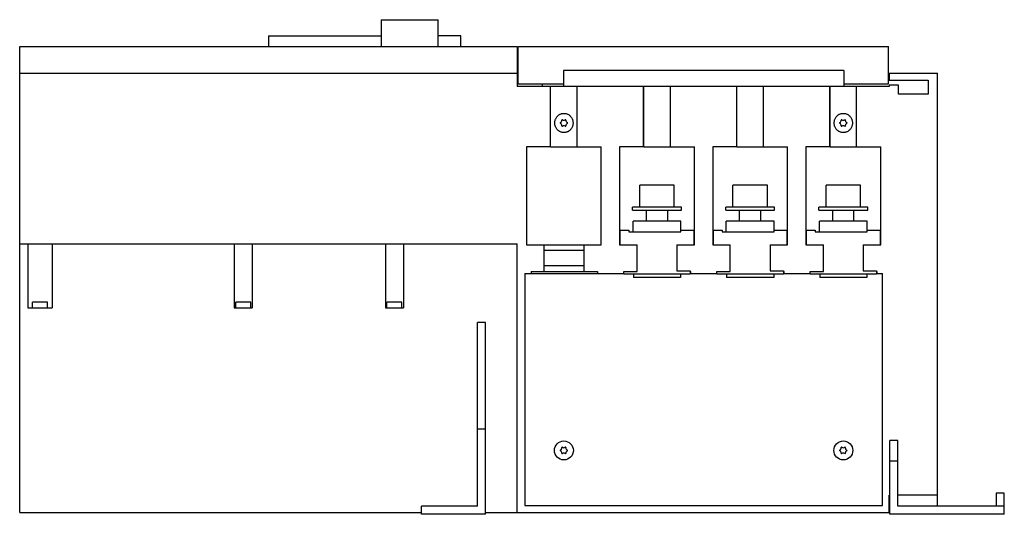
# Model space of a CAD drawing. Header units: millimetres. Extents: x 55 to 425, y 239 to 425.
import ezdxf

# ---------------------------------------------------------------- set-up
doc = ezdxf.new("R2010")
doc.units = ezdxf.units.MM
doc.header["$LTSCALE"] = 43.117789
doc.layers.add('00_COMPONENTS_1', color=7, linetype='CONTINUOUS')

msp = doc.modelspace()

# ---------------------------------------------------------------- linework, layer by layer
at = {"layer": '00_COMPONENTS_1', "color": 7, "linetype": 'Continuous'}
for p, q in [((191.13, 425.25), (191.13, 415.15)), ((191.13, 425.25), (212.53, 425.25)), ((212.53, 415.15), (212.53, 425.25)), ((148.83, 419.25), (148.83, 415.15)), ((148.83, 419.25), (191.13, 419.25)), ((221.13, 419.25), (212.53, 419.25)), ((221.13, 415.15), (221.13, 419.25)), ((55.33, 240.15), (55.33, 415.15)), ((55.33, 415.15), (242.33, 415.15)), ((242.33, 415.15), (242.33, 400.15)), ((242.63, 401.15), (242.63, 415.15)), ((242.63, 415.15), (381.83, 415.15)), ((381.83, 401.15), (381.83, 415.15)), ((55.33, 405.15), (242.33, 405.15)), ((259.63, 406.16), (259.63, 400.15)), ((365.03, 406.16), (259.63, 406.16)), ((365.03, 406.16), (365.03, 400.15)), ((382.03, 405.15), (400.23, 405.15)), ((382.03, 405.15), (382.03, 402.52)), ((400.23, 242.45), (400.23, 405.15)), ((254.77, 400.15), (242.33, 400.15)), ((242.63, 401.15), (259.63, 401.15)), ((251.73, 400.15), (251.73, 401.15)), ((254.77, 377.45), (254.77, 400.15)), ((254.83, 377.45), (254.83, 400.15)), ((289.78, 400.15), (254.83, 400.15)), ((264.83, 377.45), (264.83, 400.15)), ((289.78, 377.45), (289.78, 400.15)), ((289.84, 377.45), (289.84, 400.15)), ((324.78, 400.15), (289.84, 400.15)), ((299.84, 377.45), (299.84, 400.15)), ((324.78, 377.45), (324.78, 400.15)), ((359.78, 400.15), (324.84, 400.15)), ((324.84, 377.45), (324.84, 400.15)), ((334.84, 377.45), (334.84, 400.15)), ((359.78, 377.45), (359.78, 400.15)), ((382.03, 400.15), (359.84, 400.15)), ((359.84, 377.45), (359.84, 400.15)), ((365.03, 401.15), (381.83, 401.15)), ((369.84, 377.45), (369.84, 400.15)), ((382.03, 402.52), (396.73, 402.52)), ((385.53, 400.64), (382.03, 400.64)), ((382.03, 400.64), (382.03, 400.15)), ((385.53, 397.28), (385.53, 400.64)), ((396.73, 402.52), (396.73, 397.28)), ((396.73, 397.28), (385.53, 397.28)), ((245.78, 377.45), (245.78, 340.7)), ((254.77, 377.45), (245.78, 377.45)), ((254.83, 377.45), (273.88, 377.45)), ((273.88, 340.7), (273.88, 377.45)), ((280.78, 377.45), (280.78, 340.7)), ((289.78, 377.45), (280.78, 377.45)), ((289.84, 377.45), (308.88, 377.45)), ((308.88, 340.7), (308.88, 377.45)), ((324.78, 377.45), (315.78, 377.45)), ((315.78, 377.45), (315.78, 340.7)), ((324.84, 377.45), (343.88, 377.45)), ((343.88, 340.7), (343.88, 377.45)), ((359.78, 377.45), (350.78, 377.45)), ((350.78, 377.45), (350.78, 340.7)), ((359.84, 377.45), (378.88, 377.45)), ((378.88, 340.7), (378.88, 377.45)), ((301.33, 363.06), (288.33, 363.06)), ((288.33, 354.86), (288.33, 363.06)), ((301.33, 354.86), (301.33, 363.06)), ((336.33, 363.06), (323.33, 363.06)), ((323.33, 354.86), (323.33, 363.06)), ((336.33, 354.86), (336.33, 363.06)), ((371.33, 363.06), (358.33, 363.06)), ((358.33, 354.86), (358.33, 363.06)), ((371.33, 354.86), (371.33, 363.06)), ((304, 354.86), (285.65, 354.86)), ((285.65, 353.66), (285.65, 354.86)), ((285.65, 353.66), (304, 353.66)), ((290.83, 349.61), (290.83, 353.66)), ((298.83, 349.61), (298.83, 353.66)), ((304, 353.66), (304, 354.86)), ((339, 354.86), (320.65, 354.86)), ((320.65, 353.66), (320.65, 354.86)), ((320.65, 353.66), (339, 353.66)), ((325.83, 349.61), (325.83, 353.66)), ((333.83, 349.61), (333.83, 353.66)), ((339, 353.66), (339, 354.86)), ((374, 354.86), (355.65, 354.86)), ((355.65, 353.66), (355.65, 354.86)), ((355.65, 353.66), (374, 353.66)), ((360.83, 349.61), (360.83, 353.66)), ((368.83, 349.61), (368.83, 353.66)), ((374, 353.66), (374, 354.86)), ((303.83, 349.61), (285.83, 349.61)), ((285.83, 345.61), (285.83, 349.61)), ((303.83, 345.61), (303.83, 349.61)), ((338.83, 349.61), (320.83, 349.61)), ((320.83, 345.61), (320.83, 349.61)), ((338.83, 345.61), (338.83, 349.61)), ((373.83, 349.61), (355.83, 349.61)), ((355.83, 345.61), (355.83, 349.61)), ((373.83, 345.61), (373.83, 349.61)), ((281, 346.15), (284.28, 346.15)), ((281, 340.7), (281, 346.15)), ((284.28, 346.15), (284.28, 345.61)), ((284.28, 345.61), (303.83, 345.61)), ((303.83, 346.15), (308.65, 346.15)), ((308.65, 346.15), (308.65, 340.7)), ((316, 346.15), (319.28, 346.15)), ((316, 340.7), (316, 346.15)), ((319.28, 346.15), (319.28, 345.61)), ((319.28, 345.61), (338.83, 345.61)), ((338.83, 346.15), (343.65, 346.15)), ((343.65, 346.15), (343.65, 340.7)), ((351, 346.15), (354.28, 346.15)), ((351, 340.7), (351, 346.15)), ((354.28, 346.15), (354.28, 345.61)), ((354.28, 345.61), (373.83, 345.61)), ((373.83, 346.15), (378.65, 346.15)), ((378.65, 346.15), (378.65, 340.7)), ((55.33, 341.05), (242.33, 341.05)), ((58.33, 341.05), (58.33, 317.05)), ((67.53, 341.05), (67.53, 317.05)), ((135.93, 341.05), (135.93, 317.05)), ((142.73, 341.05), (142.73, 317.05)), ((192.73, 341.05), (192.73, 317.05)), ((199.53, 341.05), (199.53, 317.05)), ((242.33, 240.15), (242.33, 341.05)), ((245.78, 340.7), (273.88, 340.7)), ((252.33, 340.7), (252.33, 330.7)), ((267.33, 340.7), (267.33, 330.7)), ((280.78, 340.7), (287.33, 340.7)), ((287.33, 330.7), (287.33, 340.7)), ((302.33, 340.7), (308.88, 340.7)), ((302.33, 340.7), (302.33, 330.92)), ((315.78, 340.7), (322.33, 340.7)), ((322.33, 330.7), (322.33, 340.7)), ((337.33, 340.7), (343.88, 340.7)), ((337.33, 340.7), (337.33, 330.92)), ((350.78, 340.7), (357.33, 340.7)), ((357.33, 330.7), (357.33, 340.7)), ((372.33, 340.7), (378.88, 340.7)), ((372.33, 340.7), (372.33, 330.92)), ((252.33, 338.73), (267.33, 338.73)), ((245.11, 329.9), (282.35, 329.9)), ((245.11, 329.9), (245.11, 242.73)), ((247.5, 330.7), (272.46, 330.7)), ((247.5, 330.7), (247.5, 329.9)), ((252.33, 332.88), (267.33, 332.88)), ((272.46, 330.7), (272.46, 329.9)), ((282.35, 330.7), (287.33, 330.7)), ((282.35, 329.7), (282.35, 330.7)), ((307.3, 329.7), (282.35, 329.7)), ((285.98, 329.7), (285.98, 328.35)), ((302.33, 330.92), (307.3, 330.92)), ((303.68, 329.7), (303.68, 328.35)), ((307.3, 330.92), (307.3, 329.7)), ((307.3, 330.7), (307.46, 330.7)), ((307.3, 329.9), (317.35, 329.9)), ((307.46, 330.7), (307.46, 329.9)), ((317.35, 330.7), (322.33, 330.7)), ((317.35, 329.7), (317.35, 330.7)), ((342.3, 329.7), (317.35, 329.7)), ((320.98, 329.7), (320.98, 328.35)), ((337.33, 330.92), (342.3, 330.92)), ((338.68, 329.7), (338.68, 328.35)), ((342.3, 330.92), (342.3, 329.7)), ((342.3, 330.7), (342.46, 330.7)), ((342.3, 329.9), (352.35, 329.9)), ((342.46, 330.7), (342.46, 329.9)), ((352.35, 330.7), (357.33, 330.7)), ((352.35, 329.7), (352.35, 330.7)), ((377.3, 329.7), (352.35, 329.7)), ((355.98, 329.7), (355.98, 328.35)), ((372.33, 330.92), (377.3, 330.92)), ((373.68, 329.7), (373.68, 328.35)), ((377.3, 330.92), (377.3, 329.7)), ((377.3, 330.7), (377.46, 330.7)), ((377.3, 329.9), (379.55, 329.9)), ((377.46, 330.7), (377.46, 329.9)), ((379.55, 242.73), (379.55, 329.9)), ((303.68, 328.35), (285.98, 328.35)), ((338.68, 328.35), (320.98, 328.35)), ((373.68, 328.35), (355.98, 328.35)), ((60.13, 317.05), (60.13, 319.2)), ((65.73, 319.2), (60.13, 319.2)), ((65.73, 317.05), (65.73, 319.2)), ((136.53, 317.05), (136.53, 319.2)), ((142.13, 319.2), (136.53, 319.2)), ((142.13, 317.05), (142.13, 319.2)), ((193.33, 317.05), (193.33, 319.2)), ((198.93, 319.2), (193.33, 319.2)), ((198.93, 317.05), (198.93, 319.2)), ((58.33, 317.05), (67.53, 317.05)), ((135.93, 317.05), (142.73, 317.05)), ((192.73, 317.05), (199.53, 317.05)), ((227.33, 242.45), (227.33, 311.45)), ((230.33, 311.45), (227.33, 311.45)), ((230.33, 239.45), (230.33, 311.45)), ((230.33, 271.45), (227.33, 271.45)), ((385.33, 267.15), (382.33, 267.15)), ((382.33, 239.45), (382.33, 267.15)), ((385.33, 242.45), (385.33, 267.15)), ((385.33, 259.46), (382.33, 259.46)), ((382.33, 246.65), (382.03, 246.65)), ((382.03, 240.15), (382.03, 246.65)), ((400.23, 246.65), (385.33, 246.65)), ((425.33, 247.45), (422.33, 247.45)), ((422.33, 247.45), (422.33, 242.45)), ((425.33, 239.45), (425.33, 247.45)), ((227.33, 242.45), (206.33, 242.45)), ((206.33, 239.45), (206.33, 242.45)), ((245.11, 242.73), (379.55, 242.73)), ((425.33, 242.45), (385.33, 242.45)), ((55.33, 240.15), (206.33, 240.15)), ((230.33, 239.45), (206.33, 239.45)), ((230.33, 240.15), (382.33, 240.15)), ((425.33, 239.45), (382.33, 239.45))]:
    msp.add_line(p, q, dxfattribs=at)
for centre in [(259.83, 263.45), (364.83, 263.45)]:
    msp.add_circle(centre, 3.56, dxfattribs=at)
for centre, radius, start, end in [((258.57, 386.45), 0.14, 113.6678, 240.9555), ((258.14, 385.47), 0.93, 354.0994, 67.127), ((258.14, 387.43), 0.93, 293.6679, 6.1769), ((259.2, 387.54), 0.14, 54.3984, 184.0652), ((259.2, 385.36), 0.14, 174.0994, 310.5969), ((259.83, 388.41), 0.93, 234.3984, 304.8315), ((259.83, 384.49), 0.93, 54.3984, 124.8315), ((260.45, 387.54), 0.14, 354.0994, 130.5969), ((260.45, 385.36), 0.14, 234.3984, 4.0652), ((261.51, 387.43), 0.93, 174.0994, 247.127), ((261.51, 385.47), 0.93, 113.6679, 186.1769), ((261.08, 386.45), 0.14, 293.6679, 60.9555), ((363.57, 386.45), 0.14, 113.6679, 240.9555), ((363.14, 385.47), 0.93, 354.0994, 67.127), ((363.14, 387.43), 0.93, 293.6679, 6.1769), ((364.2, 387.54), 0.14, 54.3984, 184.0652), ((364.2, 385.36), 0.14, 174.0994, 310.5969), ((364.83, 388.41), 0.93, 234.3984, 304.8315), ((364.83, 384.49), 0.93, 54.3984, 124.8315), ((365.45, 387.54), 0.14, 354.0994, 130.5969), ((365.45, 385.36), 0.14, 234.3984, 4.0652), ((366.51, 387.43), 0.93, 174.0994, 247.127), ((366.51, 385.47), 0.93, 113.6679, 186.1769), ((366.08, 386.45), 0.14, 293.6679, 60.9555), ((258.57, 263.45), 0.14, 113.6679, 240.9555), ((258.14, 262.47), 0.93, 354.0994, 67.127), ((258.14, 264.43), 0.93, 293.6679, 6.1769), ((259.2, 264.54), 0.14, 54.3984, 184.0652), ((259.83, 265.41), 0.93, 234.3984, 304.8315), ((260.45, 264.54), 0.14, 354.0994, 130.5969), ((261.51, 264.43), 0.93, 174.0994, 247.127), ((261.51, 262.47), 0.93, 113.6679, 186.1769), ((261.08, 263.45), 0.14, 293.6679, 60.9555), ((363.57, 263.45), 0.14, 113.6678, 240.9555), ((363.14, 262.47), 0.93, 354.0994, 67.127), ((363.14, 264.43), 0.93, 293.6679, 6.1769), ((364.2, 264.54), 0.14, 54.3984, 184.0652), ((364.83, 265.41), 0.93, 234.3984, 304.8315), ((365.45, 264.54), 0.14, 354.0994, 130.5969), ((366.51, 264.43), 0.93, 174.0994, 247.127), ((366.51, 262.47), 0.93, 113.6679, 186.1769), ((366.08, 263.45), 0.14, 293.6679, 60.9555), ((259.2, 262.36), 0.14, 174.0994, 310.5969), ((259.83, 261.49), 0.93, 54.3984, 124.8315), ((260.45, 262.36), 0.14, 234.3984, 4.0652), ((364.2, 262.36), 0.14, 174.0994, 310.5969), ((364.83, 261.49), 0.93, 54.3984, 124.8315), ((365.45, 262.36), 0.14, 234.3984, 4.0652)]:
    msp.add_arc(centre, radius, start, end, dxfattribs=at)
for points in [[(256.4, 386.45), (256.4, 386.6), (256.42, 386.91), (256.5, 387.37), (256.65, 387.84), (256.86, 388.3), (257.15, 388.74), (257.5, 389.14), (257.9, 389.47), (258.32, 389.72), (258.74, 389.91), (259.18, 390.02), (259.61, 390.08), (260.05, 390.08), (260.48, 390.02), (260.92, 389.9), (261.35, 389.72), (261.77, 389.46), (262.16, 389.13), (262.51, 388.74), (262.79, 388.3), (263.01, 387.84), (263.16, 387.37), (263.24, 386.91), (263.26, 386.6), (263.26, 386.45)], [(361.4, 386.45), (361.4, 386.6), (361.42, 386.91), (361.5, 387.37), (361.65, 387.84), (361.86, 388.3), (362.15, 388.74), (362.5, 389.14), (362.9, 389.47), (363.32, 389.72), (363.74, 389.91), (364.18, 390.02), (364.61, 390.08), (365.05, 390.08), (365.48, 390.02), (365.92, 389.9), (366.35, 389.72), (366.77, 389.46), (367.16, 389.13), (367.51, 388.74), (367.79, 388.3), (368.01, 387.84), (368.16, 387.37), (368.24, 386.91), (368.26, 386.6), (368.26, 386.45)], [(263.26, 386.45), (263.26, 386.3), (263.24, 386), (263.16, 385.54), (263.01, 385.07), (262.79, 384.6), (262.5, 384.16), (262.15, 383.77), (261.76, 383.44), (261.34, 383.18), (260.91, 383), (260.48, 382.88), (260.04, 382.82), (259.61, 382.82), (259.17, 382.88), (258.74, 383), (258.31, 383.19), (257.89, 383.44), (257.5, 383.77), (257.15, 384.16), (256.86, 384.61), (256.65, 385.07), (256.5, 385.54), (256.42, 386), (256.4, 386.3), (256.4, 386.45)], [(368.26, 386.45), (368.26, 386.3), (368.24, 386), (368.16, 385.54), (368.01, 385.07), (367.79, 384.6), (367.5, 384.16), (367.15, 383.77), (366.76, 383.44), (366.34, 383.18), (365.91, 383), (365.48, 382.88), (365.04, 382.82), (364.61, 382.82), (364.17, 382.88), (363.74, 383), (363.31, 383.19), (362.89, 383.44), (362.5, 383.77), (362.15, 384.16), (361.86, 384.61), (361.65, 385.07), (361.5, 385.54), (361.42, 386), (361.4, 386.3), (361.4, 386.45)]]:
    msp.add_open_spline(points, degree=3, knots=[0, 0, 0, 0, 0.040239, 0.082599, 0.126701, 0.172927, 0.221037, 0.269097, 0.315402, 0.359379, 0.401266, 0.44143, 0.480709, 0.519587, 0.558955, 0.599197, 0.641204, 0.685262, 0.731565, 0.779278, 0.827258, 0.873391, 0.917304, 0.95952, 1, 1, 1, 1], dxfattribs=at)

doc.saveas('drawing.dxf')
